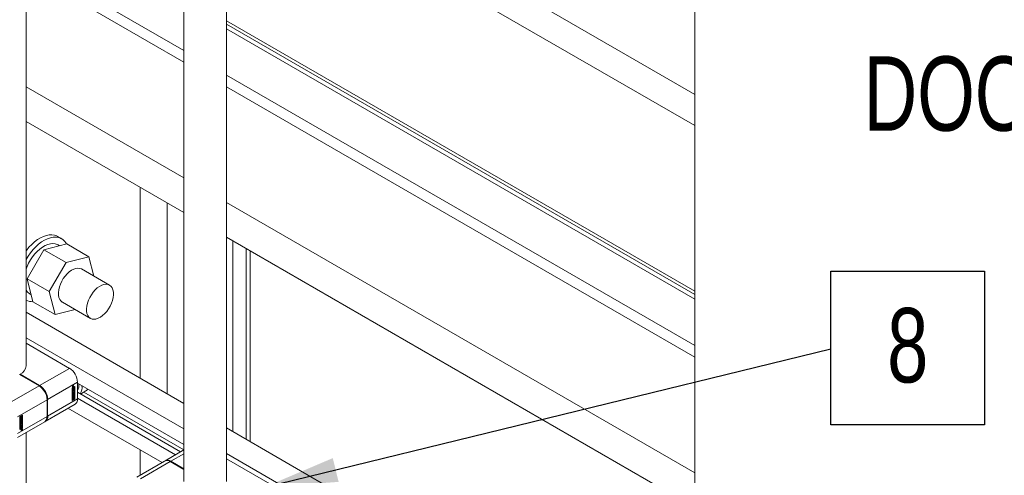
# Model space of a CAD drawing. Header units: millimetres. Extents: x 450 to 25135, y 150 to 17673.
# Tile 73 of 256: x 2751 to 4141, y 13724 to 14367. Entities that reach past the tile are written whole.
import ezdxf

# ---------------------------------------------------------------- set-up
doc = ezdxf.new("R2010")
doc.units = ezdxf.units.MM
doc.linetypes.add('SLD-Continua', pattern=[0])
doc.layers.add('COTAS', color=1, linetype='SLD-Continua')
doc.layers.add('OCULTA', color=8, linetype='SLD-Continua')
doc.styles.add('SLDTEXTSTYLE6', font='ARIALN.TTF', dxfattribs={"width": 0.87})
doc.styles.get("Standard").update_dxf_attribs({"font": 'ARIALN.TTF'})
doc.dimstyles.new('SLDDIMSTYLE0', dxfattribs={"dimtxt": 0.18, "dimasz": 105, "dimexe": 0, "dimexo": 0.0625, "dimgap": 0, "dimtad": 0, "dimtih": 1, "dimtoh": 1, "dimdec": 0, "dimrnd": 1e-09, "dimzin": 0, "dimdsep": 46, "dimtxsty": 'Standard', "dimsah": 1, "dimcen": 0.09, "dimadec": 0, "dimazin": 0, "dimtfac": 105, "dimtdec": 0, "dimtofl": 0, "dimtmove": 0, "dimatfit": 3, "dimfxl": 1, "dimfrac": 2, "dimtolj": 1, "dimtzin": 0, "dimarcsym": 0})

# ---------------------------------------------------------------- blocks, each defined once
blk = doc.blocks.new('SW_NOTE_0_2')
at = {"layer": 'COTAS', "color": 0, "ltscale": 30, "char_height": 105, "attachment_point": 3, "style": 'SLDTEXTSTYLE6'}
for s, insert in [('DOOR TIGHTEN', (-38.3, 121.9)), ('CYLINDER', (-28.1, -13.4))]:
    blk.add_mtext(s, dxfattribs=dict(at, insert=insert))
blk = doc.blocks.new('SW_NOTE_0_18')
at = {"layer": 'COTAS', "color": 0, "ltscale": 30}
for p, q in [((0, -107.2), (0, 109.8)), ((0, 109.8), (217, 109.8)), ((217, 109.8), (217, -107.2)), ((217, -107.2), (0, -107.2))]:
    blk.add_line(p, q, dxfattribs=at)
at = {"layer": 'COTAS', "color": 0, "ltscale": 30, "insert": (108.4, 57.6), "char_height": 105, "attachment_point": 2, "style": 'SLDTEXTSTYLE6'}
blk.add_mtext('8', dxfattribs=at)

msp = doc.modelspace()

# ---------------------------------------------------------------- linework, layer by layer
at = {"color": 7, "linetype": 'SLD-Continua', "lineweight": 18, "ltscale": 30}
for p, q in [((2759.9, 13879), (2759.9, 15497.2)), ((2982.8, 15188.5), (2982.8, 13715.7)), ((3042.8, 13715.7), (3042.8, 15187.8)), ((2759.9, 12929.8), (2759.9, 13784.8))]:
    msp.add_line(p, q, dxfattribs=at)
at = {"color": 7, "linetype": 'SLD-Continua', "lineweight": 18, "ltscale": 30, "flags": 128}
msp.add_lwpolyline([(1878.3, 12900.9), (1878.4, 12900.9), (1878.5, 12900.9), (1886.9, 12900.9), (1965.1, 12900.9), (1973.1, 12900.9), (1994.5, 12900.9), (2046.7, 12900.9), (2061.4, 12900.9), (2080.6, 12900.9), (2121, 12900.9), (2140, 12900.9), (2154.8, 12900.9), (2206.7, 12900.9), (2595.4, 12900.9), (2599.7, 12900.9), (2600.2, 12900.9), (2607.4, 12900.9), (2612.8, 12900.9), (2613.6, 12900.9), (2623.7, 12900.9), (2642.7, 12900.9), (2642.9, 12900.9), (2654.3, 12900.9), (2654.5, 12900.9), (2668.6, 12900.9), (2737.1, 12900.9), (2745.1, 12900.9), (2757.6, 12900.9), (2788.5, 12900.9), (2796.6, 12900.9), (2804.7, 12900.9), (2921.2, 12900.9), (2938.4, 12900.9), (3193, 12900.9), (3703.9, 12900.9), (3703.9, 13030.5), (3703.9, 13678.9), (3703.9, 13727.9), (3703.9, 13891.2), (3703.9, 13907.5), (3703.9, 13972.8), (3703.9, 13979.3), (3703.9, 13984), (3703.9, 14218.2), (3703.9, 14262), (3703.9, 14369), (3703.9, 14390.9), (3703.9, 14397.4), (3703.9, 15516.1), (3703.9, 15520.7), (3703.9, 15590), (3703.9, 15631.7), (3703.9, 15667.6), (3703.9, 15736.9), (3703.9, 15778.7), (3703.9, 15848), (3703.9, 15851.5), (3703.9, 15897.7), (3703.9, 15942.9), (3703.9, 15989.1), (3703.9, 15989.7), (3703.9, 16153), (3703.9, 16301.7), (3703.9, 16546.7), (3703.9, 16554.8), (3703.9, 16591.4), (3703.9, 16622.4), (3703.9, 16874.9)], dxfattribs=at)
at = {"layer": 'COTAS', "linetype": 'SLD-Continua', "lineweight": 18, "ltscale": 30}
for p, q in [((2982.8, 13825.7), (2759.9, 13954.4)), ((2982.8, 13789.8), (2759.9, 13918.4)), ((2759.9, 13910.7), (2821.1, 13875.3)), ((2821.1, 13875.3), (2779.1, 13851.1)), ((2778.3, 13850.6), (2750.7, 13866.5)), ((2751.5, 13867), (2751.5, 13866)), ((2751.5, 13867), (2779.1, 13851.1)), ((2736.3, 13826.4), (2778.3, 13850.6)), ((2832.4, 13855.8), (2790.4, 13831.5)), ((2825.2, 13847.7), (2828.9, 13849.9)), ((2825.2, 13829.8), (2825.2, 13847.7)), ((2828.3, 13849.4), (2825.3, 13847.7)), ((2825.3, 13849.3), (2825.4, 13849.2)), ((2825.3, 13847.7), (2825.3, 13834.7)), ((2825.5, 13847.5), (2825.3, 13847.7)), ((2825.4, 13849.2), (2825.7, 13849)), ((2828.6, 13849.3), (2825.5, 13847.5)), ((2825.5, 13847.5), (2825.5, 13834.5)), ((2826.7, 13849.9), (2825.7, 13849.3)), ((2825.7, 13849.8), (2825.9, 13849.7)), ((2825.7, 13849.8), (2825.9, 13849.7)), ((2825.7, 13849.3), (2825.7, 13849.7)), ((2825.7, 13849.7), (2825.9, 13849.6)), ((2825.8, 13849.6), (2825.7, 13849.6)), ((2825.8, 13849.9), (2825.9, 13849.9)), ((2825.8, 13849.8), (2825.9, 13849.7)), ((2826.2, 13850), (2825.9, 13850.2)), ((2825.9, 13850.1), (2826.1, 13850)), ((2825.9, 13850.1), (2826, 13850)), ((2825.9, 13850.1), (2826.1, 13850)), ((2825.9, 13849.6), (2826.2, 13849.8)), ((2825.9, 13849.7), (2825.9, 13849.6)), ((2825.9, 13849.7), (2825.9, 13849.7)), ((2825.9, 13849.7), (2825.9, 13849.7)), ((2826, 13850.8), (2826.2, 13850.7)), ((2826, 13849), (2826.2, 13848.8)), ((2826.1, 13850.3), (2826.4, 13850.1)), ((2826.1, 13850.2), (2826.1, 13850.2)), ((2826.2, 13850.2), (2826.1, 13850.1)), ((2826.2, 13849.8), (2826.2, 13849.8)), ((2826.2, 13849.8), (2826.3, 13849.8)), ((2826.5, 13851), (2826.3, 13851)), ((2826.7, 13850.4), (2826.3, 13849.8)), ((2826.3, 13849.8), (2826.7, 13850.1)), ((2826.4, 13850.1), (2826.7, 13850.7)), ((2826.7, 13850.8), (2826.5, 13851)), ((2826.5, 13850), (2826.7, 13849.9)), ((2826.6, 13850.5), (2826.7, 13850.4)), ((2826.7, 13850.7), (2826.7, 13850.4)), ((2826.7, 13850.1), (2826.7, 13849.9)), ((2826.9, 13848), (2827.3, 13848.2)), ((2826.9, 13846.2), (2826.9, 13848)), ((2828.1, 13847.2), (2826.9, 13846.5)), ((2828.4, 13847), (2826.9, 13846.2)), ((2826.9, 13846), (2827.3, 13846.2)), ((2826.9, 13844.2), (2826.9, 13846)), ((2828.1, 13845.2), (2826.9, 13844.5)), ((2828.4, 13845), (2826.9, 13844.2)), ((2826.9, 13844), (2828, 13844.6)), ((2827.6, 13844.2), (2826.9, 13843.8)), ((2826.9, 13843.4), (2826.9, 13844)), ((2827.9, 13844), (2826.9, 13843.4)), ((2827, 13848.1), (2827, 13847.1)), ((2827, 13847.1), (2827.3, 13846.9)), ((2827, 13846.1), (2827, 13845.1)), ((2827, 13845.1), (2827.3, 13844.9)), ((2827.3, 13848.2), (2827.3, 13846.9)), ((2827.3, 13846.9), (2827.5, 13847.1)), ((2827.3, 13846.2), (2827.3, 13844.9)), ((2827.3, 13844.9), (2827.5, 13845.1)), ((2827.5, 13848.3), (2827.9, 13848.5)), ((2827.5, 13847.1), (2827.5, 13848.3)), ((2827.5, 13846.3), (2827.9, 13846.5)), ((2827.5, 13845.1), (2827.5, 13846.3)), ((2827.6, 13848.4), (2827.6, 13847.5)), ((2827.6, 13847.5), (2827.9, 13847.3)), ((2827.6, 13846.4), (2827.6, 13845.5)), ((2827.6, 13845.5), (2827.9, 13845.3)), ((2827.6, 13844.2), (2827.9, 13844)), ((2828, 13844), (2827.7, 13844.2)), ((2827.9, 13848.5), (2827.9, 13847.3)), ((2827.9, 13847.3), (2828.4, 13847.6)), ((2827.9, 13846.5), (2827.9, 13845.3)), ((2827.9, 13845.3), (2828.4, 13845.6)), ((2828, 13843.2), (2828, 13843.9)), ((2828.1, 13847.4), (2828.1, 13847.2)), ((2828.1, 13847.2), (2828.4, 13847)), ((2828.1, 13845.4), (2828.1, 13845.2)), ((2828.1, 13845.2), (2828.4, 13845)), ((2828.1, 13844.5), (2828.1, 13843.3)), ((2828.1, 13844.5), (2828.4, 13844.3)), ((2828.3, 13849.4), (2828.6, 13849.3)), ((2828.4, 13847.6), (2828.4, 13847)), ((2828.4, 13845.6), (2828.4, 13845)), ((2828.4, 13844.3), (2828.4, 13843.2)), ((2828.6, 13832.1), (2828.6, 13849.7)), ((2828.6, 13836.3), (2828.6, 13849.3)), ((2828.9, 13849.9), (2828.9, 13831.9)), ((2832.4, 13832.1), (2832.4, 13855.8)), ((2982.8, 13767.8), (2832.4, 13854.5)), ((2747.6, 13806.8), (2789.6, 13831)), ((2789.6, 13807.3), (2789.6, 13831)), ((2832.4, 13832.1), (2790.4, 13807.8)), ((2790.4, 13831.5), (2790.4, 13807.8)), ((2828.6, 13832.1), (2825.2, 13830.1)), ((2828.9, 13831.9), (2825.2, 13829.8)), ((2825.3, 13834.7), (2825.5, 13834.5)), ((2825.6, 13834.5), (2825.3, 13834.3)), ((2825.3, 13834.3), (2825.3, 13830.5)), ((2825.3, 13834.3), (2825.5, 13834.1)), ((2825.3, 13830.5), (2825.5, 13830.4)), ((2825.5, 13834.5), (2828.6, 13836.3)), ((2825.9, 13834.3), (2825.5, 13834.1)), ((2825.5, 13834.1), (2825.5, 13830.4)), ((2825.5, 13830.4), (2826.9, 13831.1)), ((2825.6, 13834.5), (2825.9, 13834.3)), ((2825.9, 13831), (2825.9, 13834.3)), ((2826.2, 13831.5), (2825.9, 13831.3)), ((2826.5, 13831.3), (2825.9, 13831)), ((2826.1, 13832.1), (2826.4, 13832)), ((2826.6, 13835.1), (2826.2, 13834.9)), ((2826.2, 13834.9), (2826.2, 13833.9)), ((2826.2, 13834.9), (2826.5, 13834.7)), ((2826.2, 13833.9), (2826.5, 13833.7)), ((2826.2, 13832), (2826.2, 13831.5)), ((2826.2, 13831.5), (2826.5, 13831.3)), ((2826.9, 13834.9), (2826.5, 13834.7)), ((2826.5, 13834.7), (2826.5, 13833.7)), ((2826.6, 13832.5), (2826.5, 13832.5)), ((2826.5, 13831.9), (2826.5, 13831.3)), ((2826.6, 13835.1), (2826.9, 13834.9)), ((2826.6, 13832.5), (2826.9, 13832.4)), ((2826.9, 13842.3), (2827.9, 13842.9)), ((2826.9, 13840.9), (2828.4, 13842.6)), ((2827.7, 13842.5), (2826.9, 13842.1)), ((2828, 13842.4), (2826.9, 13841.8)), ((2826.9, 13841.8), (2826.9, 13842.3)), ((2827.5, 13841.6), (2826.9, 13840.9)), ((2826.9, 13840.1), (2826.9, 13840.9)), ((2826.9, 13840.9), (2827.2, 13840.7)), ((2828.1, 13840.2), (2826.9, 13840.3)), ((2828.4, 13840.1), (2826.9, 13840.1)), ((2826.9, 13839.7), (2827.3, 13839.9)), ((2826.9, 13837.7), (2826.9, 13839.7)), ((2827, 13838.1), (2826.9, 13838)), ((2827.3, 13837.9), (2826.9, 13837.7)), ((2826.9, 13836), (2826.9, 13837)), ((2828.3, 13836), (2826.9, 13835.3)), ((2826.9, 13835.3), (2826.9, 13834.1)), ((2826.9, 13835.3), (2827.2, 13835.1)), ((2826.9, 13833.7), (2826.9, 13834.9)), ((2826.9, 13834.1), (2827.2, 13833.9)), ((2826.9, 13832.7), (2826.9, 13831.5)), ((2826.9, 13832.7), (2827.2, 13832.6)), ((2826.9, 13831.1), (2826.9, 13832.4)), ((2826.9, 13831.5), (2827.2, 13831.3)), ((2827, 13839.8), (2827, 13839.4)), ((2828.1, 13839.4), (2827, 13838.8)), ((2827, 13839.4), (2827.3, 13839.2)), ((2827, 13838.8), (2827, 13838.1)), ((2827, 13838.8), (2827.3, 13838.6)), ((2827, 13838.1), (2827.3, 13837.9)), ((2827, 13837.5), (2827.3, 13837.3)), ((2827, 13837.4), (2827.3, 13837.2)), ((2827, 13837.3), (2827, 13836.5)), ((2827, 13837.3), (2827.3, 13837.2)), ((2827, 13836.5), (2827.3, 13836.3)), ((2827, 13836.4), (2827.3, 13836.2)), ((2827, 13836.4), (2827.3, 13836.2)), ((2827, 13836.3), (2827.3, 13836.2)), ((2827.1, 13837.6), (2827.1, 13837.6)), ((2827.1, 13837.6), (2827.1, 13837.6)), ((2827.1, 13837.6), (2827.4, 13837.4)), ((2827.1, 13837.5), (2827.3, 13837.4)), ((2827.1, 13835.9), (2827.4, 13835.8)), ((2827.8, 13841.4), (2827.2, 13840.7)), ((2827.2, 13840.7), (2827.8, 13840.7)), ((2828.6, 13835.9), (2827.2, 13835.1)), ((2827.2, 13835.1), (2827.2, 13833.9)), ((2827.2, 13832.6), (2827.2, 13831.3)), ((2827.2, 13831.3), (2827.6, 13831.5)), ((2827.3, 13839.9), (2827.3, 13839.2)), ((2827.3, 13839.2), (2828.4, 13839.8)), ((2828.4, 13839.3), (2827.3, 13838.6)), ((2827.3, 13838.6), (2827.3, 13837.9)), ((2827.3, 13837.2), (2827.3, 13836.3)), ((2827.4, 13837.8), (2827.4, 13837.4)), ((2827.5, 13841.6), (2827.8, 13841.4)), ((2827.6, 13837.7), (2827.5, 13836.7)), ((2827.5, 13836.4), (2827.5, 13837.4)), ((2827.5, 13836.7), (2827.8, 13836.6)), ((2827.6, 13837.8), (2827.9, 13837.7)), ((2827.6, 13837.8), (2827.9, 13837.6)), ((2827.6, 13837.7), (2827.6, 13837.7)), ((2827.6, 13837.7), (2827.8, 13837.5)), ((2827.6, 13834.9), (2828.2, 13835.3)), ((2827.6, 13834.3), (2827.6, 13834.9)), ((2827.7, 13834.3), (2827.6, 13834.4)), ((2827.6, 13831.5), (2827.6, 13832.5)), ((2827.7, 13842.5), (2828, 13842.4)), ((2828, 13837.8), (2827.7, 13837.9)), ((2827.7, 13837.9), (2828, 13837.8)), ((2827.9, 13837.7), (2827.7, 13837.9)), ((2828.1, 13842.2), (2827.8, 13841.9)), ((2827.8, 13841.9), (2827.8, 13840.8)), ((2827.8, 13841.9), (2828.1, 13841.8)), ((2827.8, 13840.7), (2827.8, 13841.4)), ((2827.8, 13840.8), (2828.1, 13840.7)), ((2827.8, 13837.5), (2827.8, 13836.6)), ((2827.9, 13836.5), (2827.9, 13836.5)), ((2827.9, 13836.1), (2827.9, 13836.5)), ((2827.9, 13836.1), (2827.9, 13836.1)), ((2827.9, 13835.1), (2827.9, 13834.1)), ((2827.9, 13833.2), (2827.9, 13832.1)), ((2827.9, 13832.1), (2828.2, 13831.9)), ((2828, 13836.8), (2828, 13837.6)), ((2828.1, 13843.3), (2828.4, 13843.2)), ((2828.1, 13842.3), (2828.1, 13842.2)), ((2828.1, 13842.2), (2828.4, 13842.1)), ((2828.4, 13842.1), (2828.1, 13841.8)), ((2828.1, 13841.8), (2828.1, 13840.7)), ((2828.1, 13840.7), (2828.4, 13840.6)), ((2828.1, 13840.7), (2828.1, 13840.2)), ((2828.1, 13840.2), (2828.4, 13840.1)), ((2828.1, 13839.7), (2828.1, 13839.4)), ((2828.1, 13839.4), (2828.4, 13839.3)), ((2828.1, 13838.1), (2828.1, 13837.1)), ((2828.1, 13838.1), (2828.4, 13837.9)), ((2828.1, 13837.1), (2828.4, 13836.9)), ((2828.2, 13835.3), (2828.2, 13831.9)), ((2828.2, 13831.9), (2828.6, 13832.1)), ((2828.3, 13836), (2828.6, 13835.9)), ((2828.4, 13842.6), (2828.4, 13842.1)), ((2828.4, 13840.6), (2828.4, 13840.1)), ((2828.4, 13839.8), (2828.4, 13839.3)), ((2828.4, 13837.9), (2828.4, 13836.9)), ((2828.6, 13832.1), (2828.6, 13835.9)), ((2828.9, 13831.9), (2828.6, 13832.1)), ((2978, 13757.4), (2832.4, 13841.5)), ((2970.9, 13753.3), (2832.4, 13833.3)), ((2836.6, 13839), (2844.3, 13843.5)), ((2982.8, 13760.4), (2841.6, 13841.9)), ((2787.1, 13800.5), (2829.1, 13824.7)), ((2951.8, 13742.3), (2819.1, 13819)), ((2747.6, 13783.1), (2789.6, 13807.3)), ((2751.1, 13806.9), (2754.8, 13809.1)), ((2751.1, 13789), (2751.1, 13806.9)), ((2751.5, 13807.1), (2751.2, 13806.9)), ((2751.2, 13806.9), (2751.2, 13803.1)), ((2751.2, 13806.9), (2751.5, 13806.7)), ((2754.2, 13804.5), (2751.2, 13802.7)), ((2751.2, 13803.1), (2751.5, 13803)), ((2751.2, 13802.7), (2751.2, 13789.7)), ((2751.5, 13802.6), (2751.2, 13802.7)), ((2751.5, 13807.1), (2751.8, 13806.9)), ((2751.8, 13806.9), (2751.5, 13806.7)), ((2751.5, 13806.7), (2751.5, 13803)), ((2754.5, 13804.3), (2751.5, 13802.6)), ((2751.5, 13803), (2752.8, 13803.7)), ((2751.5, 13802.6), (2751.5, 13789.6)), ((2751.6, 13800.9), (2751.6, 13801.9)), ((2751.7, 13802.3), (2751.7, 13801.4)), ((2751.7, 13802.3), (2752, 13802.2)), ((2751.7, 13802.3), (2752, 13802.1)), ((2751.8, 13803.6), (2751.8, 13806.9)), ((2752.2, 13804.1), (2751.8, 13803.9)), ((2752.5, 13803.9), (2751.8, 13803.6)), ((2751.8, 13802.5), (2752.1, 13802.3)), ((2751.8, 13802.5), (2752.1, 13802.3)), ((2751.8, 13802.5), (2752.1, 13802.3)), ((2751.8, 13802.4), (2752, 13802.3)), ((2752, 13804.7), (2752.3, 13804.6)), ((2752, 13802.1), (2752, 13801.2)), ((2752.1, 13802.7), (2752.1, 13802.3)), ((2752.1, 13802.3), (2752.1, 13802.3)), ((2752.5, 13807.7), (2752.2, 13807.5)), ((2752.2, 13807.5), (2752.2, 13806.5)), ((2752.2, 13807.5), (2752.5, 13807.3)), ((2752.2, 13806.5), (2752.5, 13806.3)), ((2752.2, 13804.6), (2752.2, 13804.1)), ((2752.2, 13804.1), (2752.5, 13803.9)), ((2752.2, 13801.3), (2752.2, 13802.3)), ((2752.3, 13802.7), (2752.6, 13802.5)), ((2752.3, 13802.6), (2752.3, 13801.6)), ((2752.3, 13802.6), (2752.6, 13802.4)), ((2752.3, 13802.6), (2752.6, 13802.5)), ((2752.5, 13805.1), (2752.4, 13805.1)), ((2752.7, 13802.7), (2752.4, 13802.8)), ((2752.4, 13802.8), (2752.6, 13802.6)), ((2752.4, 13802.8), (2752.7, 13802.7)), ((2752.4, 13802.8), (2752.7, 13802.7)), ((2752.5, 13807.7), (2752.8, 13807.5)), ((2752.8, 13807.5), (2752.5, 13807.3)), ((2752.5, 13807.3), (2752.5, 13806.3)), ((2752.5, 13805.1), (2752.8, 13805)), ((2752.5, 13804.5), (2752.5, 13803.9)), ((2752.6, 13802.4), (2752.5, 13801.4)), ((2752.8, 13806.3), (2752.8, 13807.5)), ((2752.8, 13803.7), (2752.8, 13805)), ((2752.8, 13801.7), (2752.8, 13802.5)), ((2754.2, 13808.6), (2752.9, 13807.9)), ((2752.9, 13807.9), (2752.9, 13806.6)), ((2752.9, 13807.9), (2753.2, 13807.7)), ((2752.9, 13806.6), (2753.2, 13806.5)), ((2752.9, 13805.3), (2752.9, 13804.1)), ((2752.9, 13805.3), (2753.2, 13805.2)), ((2752.9, 13804.1), (2753.2, 13803.9)), ((2752.9, 13803), (2752.9, 13802)), ((2752.9, 13803), (2753.1, 13802.8)), ((2752.9, 13802), (2753.1, 13801.8)), ((2753.1, 13802.8), (2753.1, 13801.8)), ((2754.5, 13808.5), (2753.2, 13807.7)), ((2753.2, 13807.7), (2753.2, 13806.5)), ((2753.2, 13805.2), (2753.2, 13803.9)), ((2753.2, 13803.9), (2753.5, 13804.1)), ((2753.5, 13807.5), (2754.1, 13807.9)), ((2753.5, 13806.9), (2753.5, 13807.5)), ((2753.7, 13806.9), (2753.5, 13807)), ((2753.5, 13804.1), (2753.5, 13805.1)), ((2753.9, 13807.7), (2753.9, 13806.7)), ((2753.9, 13805.8), (2753.9, 13804.7)), ((2753.9, 13804.7), (2754.1, 13804.5)), ((2754.1, 13807.9), (2754.1, 13804.5)), ((2754.1, 13804.5), (2754.5, 13804.7)), ((2754.2, 13808.6), (2754.5, 13808.5)), ((2754.2, 13804.5), (2754.5, 13804.3)), ((2754.5, 13804.7), (2754.5, 13808.5)), ((2754.5, 13791.3), (2754.5, 13804.3)), ((2754.6, 13791.3), (2754.6, 13808.9)), ((2754.8, 13809.1), (2754.8, 13791.1)), ((2747.6, 13777.7), (2786.3, 13800)), ((2751.1, 13789.3), (2754.6, 13791.3)), ((2754.8, 13791.1), (2751.1, 13789)), ((2751.2, 13789.7), (2751.5, 13789.6)), ((2751.5, 13789.6), (2754.5, 13791.3)), ((2751.6, 13794.5), (2751.6, 13795.7)), ((2751.7, 13801.4), (2752, 13801.2)), ((2751.7, 13801.3), (2752, 13801.1)), ((2751.7, 13799.6), (2752.8, 13800.2)), ((2752.5, 13799.8), (2751.7, 13799.3)), ((2752.8, 13799.7), (2751.7, 13799)), ((2751.7, 13799), (2751.7, 13799.6)), ((2751.7, 13798.8), (2753.1, 13798.7)), ((2751.7, 13798.2), (2751.7, 13798.8)), ((2751.7, 13798.3), (2751.9, 13798.2)), ((2751.9, 13798.2), (2751.7, 13798.2)), ((2752.9, 13798.1), (2751.7, 13796.7)), ((2753.1, 13797.9), (2751.7, 13796.2)), ((2751.7, 13796.8), (2751.9, 13797.1)), ((2751.7, 13796.2), (2751.7, 13796.8)), ((2751.7, 13795.8), (2751.7, 13795.1)), ((2751.7, 13795.8), (2752, 13795.7)), ((2751.7, 13795.1), (2752, 13794.9)), ((2751.7, 13795), (2752, 13794.8)), ((2751.7, 13793.8), (2753.1, 13794.7)), ((2751.7, 13793.3), (2751.7, 13793.8)), ((2751.9, 13793.7), (2751.7, 13793.6)), ((2752.2, 13793.6), (2751.7, 13793.3)), ((2751.7, 13791.8), (2753.1, 13792.6)), ((2751.7, 13791.3), (2751.7, 13791.8)), ((2751.9, 13791.7), (2751.7, 13791.6)), ((2752.2, 13791.5), (2751.7, 13791.3)), ((2751.8, 13801.3), (2752.1, 13801.1)), ((2752.1, 13800.7), (2751.8, 13800.8)), ((2752.9, 13796.7), (2751.8, 13796.1)), ((2751.8, 13796.1), (2752.1, 13795.9)), ((2752.9, 13795), (2751.8, 13794.4)), ((2751.8, 13794.4), (2752.1, 13794.2)), ((2751.9, 13797.1), (2751.9, 13798.2)), ((2751.9, 13793.7), (2752.2, 13793.6)), ((2751.9, 13791.7), (2752.2, 13791.5)), ((2752, 13798.3), (2752, 13797.6)), ((2752.5, 13798.3), (2752, 13798.3)), ((2752, 13798.3), (2752.2, 13798.2)), ((2752, 13797.6), (2752.2, 13797.5)), ((2752, 13795.7), (2752, 13794.9)), ((2752.1, 13796.5), (2753.1, 13797.1)), ((2753.1, 13796.5), (2752.1, 13795.9)), ((2752.1, 13794.8), (2753.1, 13795.4)), ((2753.1, 13794.9), (2752.1, 13794.2)), ((2752.2, 13798.2), (2752.2, 13797.5)), ((2752.2, 13797.5), (2752.8, 13798.2)), ((2752.8, 13798.2), (2752.2, 13798.2)), ((2752.5, 13794.1), (2752.2, 13793.9)), ((2752.2, 13793.9), (2752.2, 13792.7)), ((2752.2, 13793.9), (2752.5, 13793.8)), ((2752.2, 13792.3), (2752.2, 13793.6)), ((2752.2, 13792.7), (2752.2, 13792.6)), ((2752.2, 13792.7), (2752.5, 13792.5)), ((2752.5, 13792.5), (2752.2, 13792.3)), ((2752.5, 13792.1), (2752.2, 13791.9)), ((2752.2, 13791.9), (2752.2, 13790.7)), ((2752.2, 13791.9), (2752.5, 13791.8)), ((2752.2, 13790.3), (2752.2, 13791.5)), ((2752.2, 13790.7), (2752.2, 13790.6)), ((2752.2, 13790.7), (2752.5, 13790.5)), ((2752.5, 13790.5), (2752.2, 13790.3)), ((2752.3, 13801.6), (2752.5, 13801.4)), ((2752.5, 13799.8), (2752.8, 13799.7)), ((2752.5, 13798.3), (2752.8, 13798.2)), ((2752.5, 13794.1), (2752.8, 13793.9)), ((2752.8, 13793.9), (2752.5, 13793.8)), ((2752.5, 13793.8), (2752.5, 13792.5)), ((2752.5, 13792.1), (2752.8, 13791.9)), ((2752.8, 13791.9), (2752.5, 13791.8)), ((2752.5, 13791.8), (2752.5, 13790.5)), ((2752.7, 13801), (2752.7, 13801.4)), ((2752.7, 13801), (2752.7, 13801)), ((2752.8, 13801), (2753.1, 13801.2)), ((2752.8, 13800.2), (2752.8, 13801)), ((2752.8, 13798.9), (2752.8, 13799.7)), ((2752.9, 13799.3), (2752.8, 13799.2)), ((2753.1, 13799.1), (2752.8, 13798.9)), ((2752.8, 13792.6), (2752.8, 13793.9)), ((2752.9, 13793), (2752.8, 13792.9)), ((2753.1, 13792.8), (2752.8, 13792.6)), ((2752.8, 13790.6), (2752.8, 13791.9)), ((2752.9, 13791), (2752.8, 13790.9)), ((2753.1, 13790.8), (2752.8, 13790.6)), ((2752.9, 13801), (2752.9, 13799.3)), ((2752.9, 13799.3), (2753.1, 13799.1)), ((2752.9, 13798.7), (2752.9, 13798.1)), ((2752.9, 13798.1), (2753.1, 13797.9)), ((2752.9, 13796.9), (2752.9, 13796.7)), ((2752.9, 13796.7), (2753.1, 13796.5)), ((2752.9, 13795.2), (2752.9, 13795)), ((2752.9, 13795), (2753.1, 13794.9)), ((2752.9, 13794.5), (2752.9, 13793)), ((2752.9, 13793), (2753.1, 13792.8)), ((2752.9, 13792.5), (2752.9, 13791)), ((2752.9, 13791), (2753.1, 13790.8)), ((2752.9, 13788.4), (2753, 13788.2)), ((2753, 13788.2), (2753.3, 13788.1)), ((2753.1, 13801.2), (2753.1, 13799.1)), ((2753.1, 13798.7), (2753.1, 13797.9)), ((2753.1, 13797.1), (2753.1, 13796.5)), ((2753.1, 13795.4), (2753.1, 13794.9)), ((2753.1, 13794.7), (2753.1, 13792.8)), ((2753.1, 13792.6), (2753.1, 13790.8)), ((2753.3, 13789), (2754.3, 13789.6)), ((2753.3, 13788.8), (2753.3, 13789)), ((2753.8, 13789), (2753.3, 13788.8)), ((2753.3, 13788.5), (2753.8, 13789)), ((2753.7, 13788.7), (2753.3, 13788.2)), ((2753.3, 13788.2), (2753.3, 13788.5)), ((2753.5, 13788.8), (2753.7, 13788.7)), ((2753.8, 13787.9), (2753.5, 13788)), ((2753.8, 13789.8), (2753.6, 13789.9)), ((2753.6, 13789.2), (2753.8, 13789.1)), ((2753.6, 13789.1), (2753.8, 13789)), ((2753.7, 13788.9), (2753.9, 13788.8)), ((2753.7, 13788.9), (2753.9, 13788.8)), ((2754, 13788.6), (2753.7, 13788.8)), ((2754, 13788.6), (2753.7, 13788.8)), ((2753.7, 13788.8), (2754, 13788.6)), ((2753.7, 13788.6), (2753.8, 13788.6)), ((2754, 13790), (2753.8, 13790)), ((2754.1, 13789.2), (2753.8, 13789.1)), ((2753.8, 13789.1), (2753.8, 13789)), ((2753.8, 13789), (2753.8, 13789)), ((2753.9, 13789.4), (2754.1, 13789.2)), ((2754.3, 13789.8), (2754, 13790)), ((2754, 13789.4), (2754, 13789.4)), ((2754, 13789.4), (2754.3, 13789.2)), ((2754, 13788.6), (2754, 13788.6)), ((2754.1, 13789.2), (2754.1, 13789.2)), ((2754.1, 13789.1), (2754.1, 13789.2)), ((2754.1, 13789.1), (2754.1, 13789.1)), ((2754.1, 13789.1), (2754.3, 13789)), ((2754.1, 13788.9), (2754.2, 13788.8)), ((2754.3, 13789.6), (2754.3, 13789.2)), ((2754.8, 13791.1), (2754.6, 13791.3)), ((3274.4, 13657.4), (3042.8, 13791.1)), ((2982.8, 13760.2), (2956.4, 13744.9)), ((2982.8, 13754.8), (2964.4, 13744.2)), ((3243.3, 13639.4), (3042.8, 13755.2)), ((3042.8, 13747.4), (3104, 13712.1)), ((2955.5, 13744.5), (2916.5, 13721.9)), ((2921.5, 13719.4), (2963.5, 13743.7)), ((2982.8, 13732.6), (2963.5, 13743.7)), ((2964.4, 13744.2), (2982.8, 13733.6))]:
    msp.add_line(p, q, dxfattribs=at)
at = {"layer": 'COTAS', "linetype": 'SLD-Continua', "lineweight": 18, "ltscale": 30, "flags": 128}
for points in [[(2826.2, 13848.8), (2825.9, 13848.7), (2825.6, 13848.8), (2825.4, 13849), (2825.3, 13849.4), (2825.4, 13849.8), (2825.6, 13850.3), (2825.9, 13850.7), (2826.2, 13851)], [(2825.9, 13849), (2825.6, 13848.9), (2825.4, 13848.9)], [(2826.2, 13850.7), (2825.9, 13850.5), (2825.7, 13850.2), (2825.6, 13849.8), (2825.5, 13849.5), (2825.6, 13849.2), (2825.7, 13849), (2825.9, 13849), (2826.2, 13849.1)], [(2826.2, 13851), (2826.6, 13851.1), (2826.9, 13851), (2827.1, 13850.8), (2827.2, 13850.4), (2827.1, 13850), (2826.9, 13849.5), (2826.6, 13849.1), (2826.2, 13848.8)], [(2826.2, 13849.1), (2826.5, 13849.3), (2826.7, 13849.6), (2826.9, 13850), (2827, 13850.3), (2826.9, 13850.6), (2826.7, 13850.8), (2826.5, 13850.8), (2826.2, 13850.7)], [(2826.7, 13851.1), (2826.8, 13851), (2826.9, 13850.6)], [(2828.1, 13844.5), (2828.1, 13844.6), (2828.1, 13844.7)], [(2826.5, 13833.7), (2826.3, 13833.5), (2826.2, 13833.2), (2826.1, 13832.9), (2826.1, 13832.6), (2826.1, 13832.3), (2826.2, 13832.1), (2826.3, 13832), (2826.5, 13831.9)], [(2826.9, 13832.4), (2826.7, 13832.4), (2826.6, 13832.4), (2826.5, 13832.6), (2826.4, 13832.8), (2826.5, 13833), (2826.6, 13833.3), (2826.7, 13833.5), (2826.9, 13833.7)], [(2826.9, 13835.9), (2827, 13835.9), (2827.1, 13835.9)], [(2827, 13836.4), (2827, 13836.3), (2827, 13836.3)], [(2827.2, 13833.9), (2827.4, 13833.9), (2827.5, 13833.8), (2827.6, 13833.7), (2827.7, 13833.5), (2827.6, 13833.2), (2827.5, 13833), (2827.4, 13832.8), (2827.2, 13832.6)], [(2827.4, 13836.2), (2827.4, 13836.2), (2827.4, 13836.2), (2827.4, 13836.2), (2827.4, 13836.2), (2827.4, 13836.2), (2827.4, 13836.2), (2827.4, 13836.2), (2827.4, 13836.2)], [(2827.6, 13832.5), (2827.8, 13832.8), (2827.9, 13833.1), (2828, 13833.4), (2828, 13833.7), (2828, 13833.9), (2827.9, 13834.1), (2827.8, 13834.3), (2827.6, 13834.3)], [(2827.7, 13837.9), (2827.7, 13837.9), (2827.7, 13837.9)], [(2828.1, 13838.1), (2828.1, 13838.2), (2828.1, 13838.2)], [(2751.7, 13802.3), (2751.7, 13802.3), (2751.7, 13802.3)], [(2752.5, 13806.3), (2752.3, 13806.1), (2752.1, 13805.8), (2752.1, 13805.5), (2752, 13805.2), (2752.1, 13804.9), (2752.1, 13804.7), (2752.3, 13804.6), (2752.5, 13804.5)], [(2752.3, 13802.6), (2752.3, 13802.6), (2752.3, 13802.6), (2752.3, 13802.6)], [(2752.8, 13805), (2752.6, 13805), (2752.5, 13805), (2752.4, 13805.2), (2752.4, 13805.4), (2752.4, 13805.6), (2752.5, 13805.9), (2752.6, 13806.1), (2752.8, 13806.3)], [(2752.7, 13802.7), (2752.7, 13802.7), (2752.7, 13802.7), (2752.7, 13802.7), (2752.7, 13802.7), (2752.7, 13802.7), (2752.7, 13802.7), (2752.7, 13802.7), (2752.7, 13802.7)], [(2752.9, 13803), (2752.8, 13803.1), (2752.8, 13803.1)], [(2753.2, 13806.5), (2753.3, 13806.5), (2753.5, 13806.4), (2753.6, 13806.3), (2753.6, 13806.1), (2753.6, 13805.8), (2753.5, 13805.6), (2753.3, 13805.4), (2753.2, 13805.2)], [(2753.5, 13805.1), (2753.7, 13805.4), (2753.8, 13805.7), (2753.9, 13806), (2753.9, 13806.3), (2753.9, 13806.5), (2753.8, 13806.7), (2753.7, 13806.9), (2753.5, 13806.9)], [(2751.7, 13800.8), (2751.7, 13800.8), (2751.8, 13800.8)], [(2751.7, 13794.3), (2751.7, 13794.4), (2751.8, 13794.4)], [(2753.8, 13787.9), (2753.4, 13787.7), (2753.1, 13787.8), (2752.9, 13788), (2752.9, 13788.4), (2752.9, 13788.9), (2753.1, 13789.3), (2753.4, 13789.7), (2753.8, 13790)], [(2753.5, 13788), (2753.2, 13787.9), (2753, 13787.9)], [(2753.8, 13789.8), (2753.5, 13789.6), (2753.3, 13789.2), (2753.1, 13788.9), (2753.1, 13788.5), (2753.1, 13788.2), (2753.3, 13788.1), (2753.5, 13788), (2753.8, 13788.1)], [(2753.8, 13790), (2754.2, 13790.1), (2754.5, 13790.1), (2754.7, 13789.9), (2754.7, 13789.5), (2754.7, 13789), (2754.5, 13788.6), (2754.2, 13788.1), (2753.8, 13787.9)], [(2753.8, 13788.1), (2754.1, 13788.3), (2754.3, 13788.6), (2754.5, 13789), (2754.5, 13789.4), (2754.5, 13789.6), (2754.3, 13789.8), (2754.1, 13789.9), (2753.8, 13789.8)], [(2754, 13789.3), (2754, 13789.3), (2754, 13789.4)], [(2754.3, 13790.1), (2754.4, 13790), (2754.5, 13789.7)]]:
    msp.add_lwpolyline(points, dxfattribs=at)
at = {"layer": 'COTAS', "linetype": 'SLD-Continua', "lineweight": 18, "ltscale": 900}
for centre, radius, start, end in [((2744.9, 13880.5), 15, 296.016, 354.2056), ((2807.9, 13854.6), 24.6, 2.6059, 57.3929), ((2765, 13829.9), 24.6, 2.6061, 57.3948), ((2765.9, 13830.4), 24.6, 2.6057, 57.3931), ((2826.6, 13849.6), 0.861, 167.4057, 178.7574), ((2826.3, 13849.7), 0.578, 121.7805, 149.9358), ((2826.4, 13849.7), 0.696, 148.021, 166.6413), ((2826.2, 13849.8), 0.269, 130.8411, 161.2408), ((2826.4, 13849.7), 0.503, 161.7889, 175.7662), ((2826.5, 13849.4), 0.965, 117.3027, 118.7776), ((2826.2, 13849.7), 0.369, 120.4211, 130.3179), ((2826.2, 13850), 0.27, 88.4724, 122.0608), ((2826.3, 13849.5), 0.544, 117.1819, 119.1753), ((2826.1, 13849.9), 0.0943, 54.3785, 124.8048), ((2826.2, 13850.1), 0.162, 4.9663, 83.4563), ((2825.9, 13849.9), 0.288, 355.8899, 34.1961), ((2827.7, 13844.1), 0.103, 65.613, 125.6762), ((2828, 13844), 0.0895, 350.7415, 129.2626), ((2828.1, 13844.4), 0.279, 350.7671, 129.213), ((2822.4, 13851), 12.1, 326.0582, 11.8934), ((2823.2, 13848.3), 15.7, 325.2675, 9.6894), ((2839.9, 13850.9), 8.64, 300.5397, 326.0878), ((2828.1, 13832.5), 2.27, 143.126, 162.3636), ((2826.4, 13832.6), 0.508, 205.1796, 238.9478), ((2827.9, 13837), 1, 122.6257, 177.3392), ((2827.2, 13836), 0.284, 170.8581, 309.1657), ((2826.3, 13833.6), 1.08, 307.7558, 17.5494), ((2827.4, 13837.4), 0.373, 163.0167, 171.2333), ((2827.4, 13837.3), 0.387, 169.7254, 179.9575), ((2827.3, 13836.5), 0.276, 179.8707, 195.1089), ((2827.1, 13836.4), 0.0985, 191.7255, 227.9854), ((2826.6, 13836.7), 0.905, 301.7123, 325.5776), ((2827.5, 13837.2), 0.234, 142.6259, 162.0822), ((2827.4, 13837.3), 0.116, 121.1948, 145.213), ((2827.7, 13837.2), 0.375, 159.7781, 171.0967), ((2827.7, 13837.2), 0.416, 170.4843, 179.9802), ((2827.5, 13836.3), 0.244, 178.5065, 195.7319), ((2827.3, 13836.2), 0.0413, 232.5183, 307.2088), ((2827.4, 13836.3), 0.103, 192.4223, 227.2331), ((2827.5, 13837.6), 0.302, 116.1009, 121.161), ((2826.8, 13836.6), 0.999, 302.5988, 357.5584), ((2827, 13836.5), 0.51, 342.5171, 350.9181), ((2827.1, 13836.4), 0.341, 328.3572, 341.164), ((2827.3, 13836.3), 0.129, 301.9989, 329.4933), ((2828.5, 13837.3), 1, 122.6474, 176.561), ((2826.7, 13836.7), 0.85, 337.7931, 358.9962), ((2827, 13836.4), 0.466, 352.1427, 358.9075), ((2827.1, 13843.4), 0.984, 302.6085, 357.4039), ((2827.7, 13837.9), 0.0343, 72.3144, 88.5287), ((2828.3, 13837.5), 0.506, 163.4669, 175.777), ((2827.7, 13843.2), 0.315, 302.6168, 357.3791), ((2828.1, 13838), 0.284, 350.7429, 129.2295), ((2828, 13837.7), 0.0497, 76.6485, 123.7459), ((2828.2, 13837.5), 0.387, 151.0322, 163.2038), ((2828, 13837.6), 0.136, 122.6381, 152.1221), ((2827.4, 13836.9), 0.998, 302.5817, 357.4347), ((2827.9, 13836.6), 0.105, 301.4803, 321.3171), ((2827.4, 13837), 1.06, 298.2776, 299.5484), ((2827.4, 13843.2), 0.984, 302.6087, 357.3999), ((2827.9, 13837.7), 0.0681, 17.3819, 68.5097), ((2827.8, 13837.6), 0.241, 358.5747, 21.1817), ((2827.2, 13837.1), 0.913, 331.6367, 358.304), ((2827.6, 13836.8), 0.443, 349.3457, 359.7414), ((2827.6, 13836.8), 0.443, 336.9089, 348.2668), ((2827.8, 13836.7), 0.248, 321.6733, 335.7028), ((2825.1, 13831), 7.43, 302.919, 8.3912), ((2752.6, 13801.9), 0.998, 122.5817, 177.4347), ((2752.2, 13802.2), 0.443, 169.3457, 179.7414), ((2754, 13805.1), 2.27, 143.0965, 162.3725), ((2752.3, 13805.1), 0.503, 205.0297, 239.1752), ((2752.4, 13802.1), 0.44, 156.8614, 168.291), ((2752.3, 13802.2), 0.246, 141.6216, 155.7546), ((2752.4, 13802.1), 0.444, 169.3544, 179.7327), ((2751.6, 13803.7), 1.12, 298.3141, 299.5119), ((2752.2, 13802.2), 0.103, 121.2452, 141.5523), ((2753.2, 13802.2), 0.998, 122.5905, 177.563), ((2752.4, 13802.8), 0.0343, 61.457, 90.4705), ((2752.7, 13802.5), 0.129, 121.9989, 149.4933), ((2752.9, 13802.4), 0.339, 148.3341, 161.2254), ((2753, 13802.4), 0.467, 172.1517, 178.8985), ((2753.1, 13802.4), 0.505, 162.4718, 170.9424), ((2752.9, 13802.9), 0.284, 350.8505, 129.1733), ((2752.7, 13802.6), 0.0412, 52.3808, 127.2099), ((2752.6, 13802.6), 0.102, 12.4194, 47.2915), ((2752.5, 13802.5), 0.276, 359.8632, 15.1163), ((2751.9, 13802), 0.938, 330.4884, 357.9703), ((2752.2, 13806.2), 1.08, 307.7614, 17.5455), ((2781.2, 13806.7), 8.38, 307.0014, 4.3091), ((2783, 13806.8), 7.52, 299.4806, 7.7009), ((2751.9, 13800.9), 0.284, 170.7315, 309.2409), ((2752.6, 13795.6), 0.984, 122.6087, 177.3999), ((2751.9, 13794.5), 0.279, 170.7671, 309.213), ((2752, 13801.4), 0.257, 178.9965, 200.1897), ((2751.8, 13801.3), 0.0725, 198.8889, 238.776), ((2752, 13795.8), 0.314, 122.5016, 177.4943), ((2751.8, 13795.1), 0.103, 174.355, 234.297), ((2751.3, 13801.6), 0.928, 301.9935, 325.1407), ((2752.2, 13801.2), 0.241, 178.5747, 201.1817), ((2752.1, 13801.2), 0.068, 197.3323, 248.5593), ((2752.3, 13795.7), 0.315, 122.6237, 177.384), ((2752.1, 13794.9), 0.0895, 170.7614, 309.2073), ((2751.5, 13801.5), 1, 302.6459, 356.5587), ((2751.8, 13801.3), 0.387, 331.0322, 343.2038), ((2752, 13801.2), 0.137, 302.7684, 332.0588), ((2752.1, 13801.1), 0.0498, 256.5942, 303.631), ((2751.4, 13801.6), 0.87, 337.8589, 357.6726), ((2751.7, 13801.4), 0.506, 343.4611, 355.7829), ((2752.1, 13801.9), 1, 302.6257, 357.3392), ((2752.3, 13801.7), 0.437, 350.3212, 359.3528), ((2752.4, 13801.7), 0.374, 339.7563, 351.1185), ((2752.5, 13801.6), 0.233, 322.5985, 342.1095), ((2752.6, 13801.5), 0.116, 301.1948, 325.213), ((2752.5, 13801.3), 0.302, 296.1009, 301.161), ((2753.5, 13789.1), 0.376, 289.6605, 299.9252), ((2753.5, 13789.2), 0.483, 300.6651, 314.6942), ((2753.2, 13789.6), 0.965, 297.3027, 298.7776), ((2753.7, 13788.8), 0.0212, 291.8453, 305.0406), ((2753.8, 13788.7), 0.162, 184.8091, 263.4455), ((2754.1, 13789), 0.291, 176.0608, 214.0346), ((2753.8, 13788.8), 0.27, 268.4341, 302.0992), ((2753.9, 13788.9), 0.0942, 234.3349, 304.8484), ((2753.9, 13789.1), 0.269, 310.8489, 341.2601), ((2753.8, 13789.2), 0.377, 300.4771, 310.1745), ((2753.7, 13789.1), 0.578, 301.7692, 329.9472), ((2753.7, 13789.3), 0.544, 297.1819, 299.1753), ((2753.5, 13789.5), 0.965, 297.3027, 298.7776), ((2753.6, 13789.1), 0.504, 341.7918, 355.7524), ((2753.6, 13789.2), 0.696, 328.021, 346.6413), ((2753.4, 13789.2), 0.861, 347.4057, 358.7574), ((2958.9, 13737.1), 8.05, 54.3834, 114.3068), ((2959.8, 13738), 7.72, 53.308, 119.5134)]:
    msp.add_arc(centre, radius, start, end, dxfattribs=at)
at = {"layer": 'OCULTA', "linetype": 'SLD-Continua', "lineweight": 18, "ltscale": 30}
for p, q in [((3042.8, 14643.7), (3703.9, 14262)), ((3042.8, 14643.7), (3703.9, 14262)), ((3042.8, 14643.7), (3703.9, 14262)), ((3042.8, 14643.7), (3703.9, 14262)), ((3042.8, 14599.9), (3703.9, 14218.2)), ((3042.8, 14599.9), (3703.9, 14218.2)), ((3042.8, 14599.9), (3703.9, 14218.2)), ((3042.8, 14599.9), (3703.9, 14218.2)), ((2982.8, 14323.8), (2759.9, 14452.5)), ((2982.8, 14307.5), (2759.9, 14436.1)), ((3703.9, 13984), (3042.8, 14365.7)), ((3703.9, 13984), (3042.8, 14365.7)), ((3703.9, 13984), (3042.8, 14365.7)), ((3703.9, 13984), (3042.8, 14365.7)), ((3042.8, 14360.9), (3703.9, 13979.3)), ((3042.8, 14360.9), (3703.9, 13979.3)), ((3042.8, 14360.9), (3703.9, 13979.3)), ((3042.8, 14360.9), (3703.9, 13979.3)), ((3042.8, 14354.5), (3703.9, 13972.8)), ((3042.8, 14354.5), (3703.9, 13972.8)), ((3042.8, 14354.5), (3703.9, 13972.8)), ((3042.8, 14354.5), (3703.9, 13972.8)), ((3703.9, 13907.5), (3042.8, 14289.2)), ((2982.8, 14144.2), (2759.9, 14272.8)), ((3703.9, 13891.2), (3042.8, 14272.8)), ((2982.8, 14095.2), (2759.9, 14223.8)), ((2982.8, 14095.2), (2759.9, 14223.8)), ((2982.8, 14095.2), (2759.9, 14223.8)), ((2982.8, 14095.2), (2759.9, 14223.8)), ((2921.2, 13861.2), (2921.2, 14130.7)), ((2921.2, 13861.2), (2921.2, 14130.7)), ((2921.2, 13861.2), (2921.2, 14130.7)), ((2921.2, 13861.2), (2921.2, 14130.7)), ((2959.2, 13839.3), (2959.2, 14108.8)), ((2959.2, 13839.3), (2959.2, 14108.8)), ((2959.2, 13839.3), (2959.2, 14108.8)), ((2959.2, 13839.3), (2959.2, 14108.8)), ((3703.9, 13727.9), (3042.8, 14109.5)), ((2810.1, 14058.2), (2804.4, 14061.5)), ((3703.9, 13678.9), (3042.8, 14060.5)), ((3703.9, 13678.9), (3042.8, 14060.5)), ((3703.9, 13678.9), (3042.8, 14060.5)), ((3703.9, 13678.9), (3042.8, 14060.5)), ((3051.8, 13785.8), (3051.8, 14055.3)), ((3051.8, 13785.8), (3051.8, 14055.3)), ((3051.8, 13785.8), (3051.8, 14055.3)), ((3051.8, 13785.8), (3051.8, 14055.3)), ((2761.3, 14001.8), (2785.2, 14042.7)), ((2785.2, 14042.7), (2817.5, 14050.9)), ((2785.2, 14042.7), (2816.3, 14024.7)), ((2807.3, 14048.3), (2805.1, 14049.6)), ((2817.5, 14050.9), (2848.6, 14032.9)), ((3070.8, 13774.9), (3070.8, 14044.3)), ((3070.8, 13774.9), (3070.8, 14044.3)), ((3070.8, 13774.9), (3070.8, 14044.3)), ((3070.8, 13774.9), (3070.8, 14044.3)), ((3076.4, 13771.7), (3076.4, 14041.1)), ((3076.4, 13771.7), (3076.4, 14041.1)), ((3076.4, 13771.7), (3076.4, 14041.1)), ((3076.4, 13771.7), (3076.4, 14041.1)), ((2792.4, 13983.8), (2816.3, 14024.7)), ((2816.3, 14024.7), (2848.6, 14032.9)), ((2848.6, 14032.9), (2855.6, 14005.4)), ((2877.8, 13992.6), (2838.2, 14015.5)), ((2769.6, 13969.2), (2761.3, 14001.8)), ((2761.3, 14001.8), (2792.4, 13983.8)), ((2800.8, 13951.2), (2792.4, 13983.8)), ((2759.9, 13971.7), (2760.1, 13971.6)), ((2764.5, 13980.7), (2767.1, 13979.1)), ((2765.3, 13980.2), (2767.1, 13979.1)), ((2765.3, 13980.2), (2765.3, 13980.2)), ((2769.6, 13969.2), (2800.8, 13951.2)), ((2811.2, 13968.7), (2850.8, 13945.8)), ((2829, 13958.4), (2800.8, 13951.2)), ((2921.2, 13724.6), (2921.2, 13760)), ((2921.2, 13724.6), (2921.2, 13760)), ((2921.2, 13724.6), (2921.2, 13760)), ((2921.2, 13724.6), (2921.2, 13760))]:
    msp.add_line(p, q, dxfattribs=at)
at = {"layer": 'OCULTA', "linetype": 'SLD-Continua', "lineweight": 18, "ltscale": 30, "flags": 128}
for points in [[(2759.9, 14041), (2760.4, 14041.6), (2764, 14046.1), (2767.9, 14050.2), (2772, 14053.8), (2776.1, 14056.9), (2780.3, 14059.5), (2784.5, 14061.5), (2788.6, 14062.9), (2792.5, 14063.7), (2796.3, 14063.8), (2799.9, 14063.3), (2803.1, 14062.2), (2804.4, 14061.5)], [(2759.9, 14029.1), (2762.7, 14033.6), (2766, 14038.4), (2769.7, 14042.8), (2773.6, 14046.9), (2777.6, 14050.5), (2781.8, 14053.7), (2785.9, 14056.3), (2790.1, 14058.3), (2794.2, 14059.7), (2798.2, 14060.4), (2802, 14060.6), (2805.5, 14060), (2808.8, 14058.9), (2811.7, 14057.1), (2814.3, 14054.8), (2816.4, 14051.9), (2817.1, 14050.8)], [(2759.9, 14015.3), (2761.3, 14018.9), (2763.5, 14023.7), (2766.2, 14028.3), (2769.1, 14032.7), (2772.3, 14036.8), (2775.8, 14040.4), (2779.4, 14043.7), (2783.1, 14046.4), (2786.9, 14048.6), (2790.6, 14050.2), (2794.2, 14051.1), (2797.7, 14051.4), (2800.9, 14051.1), (2803.9, 14050.2), (2805.1, 14049.6)], [(2811, 13968.8), (2809, 13970.4), (2807.4, 13972.6), (2806.3, 13975.4), (2805.7, 13978.6), (2805.6, 13982.2), (2806, 13986), (2806.9, 13990.1), (2808.4, 13994.1), (2810.2, 13998.1), (2812.5, 14002), (2815.1, 14005.6), (2817.9, 14008.8), (2820.9, 14011.5), (2824.1, 14013.8), (2827.2, 14015.4), (2830.3, 14016.4), (2833.2, 14016.7), (2835.9, 14016.4), (2838.2, 14015.5)], [(2879.9, 13990.9), (2877.9, 13992.5), (2875.5, 13993.5), (2872.8, 13993.9), (2869.9, 13993.5), (2866.8, 13992.5), (2863.7, 13990.9), (2860.5, 13988.7), (2857.5, 13985.9), (2854.7, 13982.7), (2852.1, 13979.1), (2849.8, 13975.3), (2848, 13971.3), (2846.5, 13967.2), (2845.6, 13963.2), (2845.2, 13959.3), (2845.3, 13955.8), (2845.9, 13952.5), (2847, 13949.8), (2848.6, 13947.5), (2850.6, 13945.9), (2853, 13944.9), (2855.7, 13944.6), (2858.6, 13944.9), (2861.7, 13945.9), (2864.9, 13947.5), (2868, 13949.8), (2871, 13952.5), (2873.9, 13955.7), (2876.5, 13959.3), (2878.7, 13963.1), (2880.6, 13967.2), (2882, 13971.2), (2882.9, 13975.2), (2883.3, 13979.1), (2883.2, 13982.7), (2882.6, 13985.9), (2881.5, 13988.7), (2879.9, 13990.9)]]:
    msp.add_lwpolyline(points, dxfattribs=at)
at = {"layer": 'OCULTA', "linetype": 'SLD-Continua', "lineweight": 18, "ltscale": 900}
for centre, radius, start, end in [((2772.8, 13993.1), 14.9, 210.5558, 236.2867), ((2769, 13987.6), 18.3, 240.648, 271.8254)]:
    msp.add_arc(centre, radius, start, end, dxfattribs=at)

# ---------------------------------------------------------------- block references
at = {"layer": 'COTAS', "ltscale": 30}
for name, p in [('SW_NOTE_0_2', (4782.8, 14193.7)), ('SW_NOTE_0_18', (3896.1, 13902.8))]:
    msp.add_blockref(name, p, dxfattribs=at)

# ---------------------------------------------------------------- leaders
msp.add_leader([(3095, 13706.9), (3896.1, 13902.8)], dimstyle='SLDDIMSTYLE0', dxfattribs=at)

doc.saveas('drawing.dxf')
